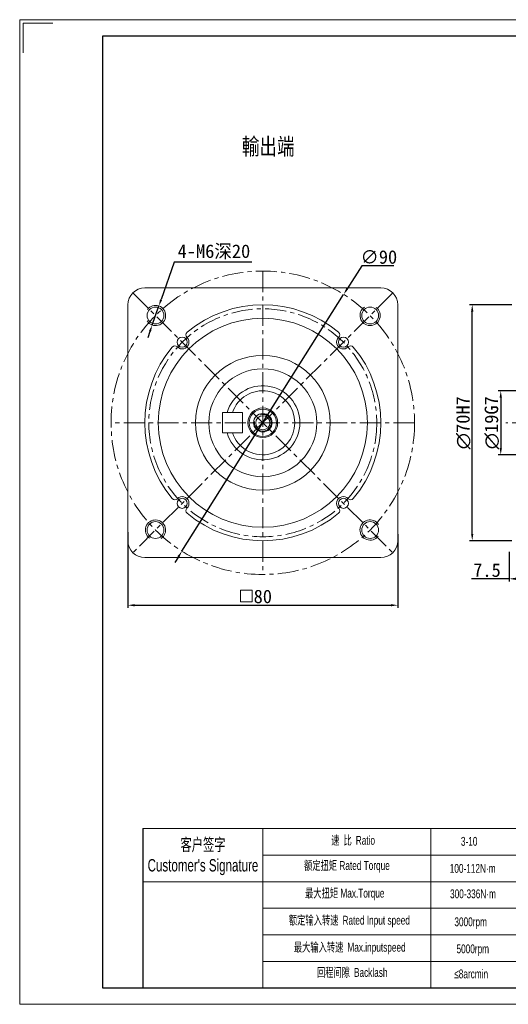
# Model space of a CAD drawing. Header units: millimetres. Extents: x -103 to 310, y -352 to -60.
# Tile 1 of 2: x -103 to 42, y -352 to -60. Entities that reach past the tile are written whole.
import ezdxf

# ---------------------------------------------------------------- set-up
doc = ezdxf.new("R2010")
doc.units = ezdxf.units.MM
doc.header["$PDSIZE"] = -5
doc.linetypes.add('CENTER', pattern=[2, 1.25, -0.25, 0.25, -0.25])
doc.layers.get('0').update_dxf_attribs({"lineweight": 0})
doc.layers.get('Defpoints').update_dxf_attribs({"lineweight": 18})
for name, color, linetype, lineweight in [('1', 1, 'Continuous', 13), ('3', 3, 'CENTER', 13), ('CAXA4', 3, 'Continuous', 25), ('SLD-0', 7, 'Continuous', 18), ('图框_外框线', 7, 'Continuous', 18)]:
    doc.layers.add(name, color=color, linetype=linetype, lineweight=lineweight)
doc.layers.add('7标注层', color=4, linetype='Continuous')
doc.styles.add('机械', font='txt', dxfattribs={"width": 0.667})
doc.styles.add('标准', font='arial.ttf', dxfattribs={"width": 0.667})
doc.dimstyles.get("Standard").update_dxf_attribs({"dimtxt": 5, "dimasz": 3, "dimexe": 0.8, "dimexo": 0, "dimtad": 1, "dimtoh": 1, "dimdec": 3, "dimdsep": 46, "dimtxsty": 'Standard', "dimcen": 0.09, "dimclrd": 1, "dimclre": 1, "dimclrt": 3, "dimadec": 3, "dimazin": 2, "dimtfac": 1, "dimtdec": 4, "dimtmove": 0, "dimatfit": 3, "dimfxl": 1, "dimtolj": 1, "dimtzin": 0, "dimarcsym": 0})

# ---------------------------------------------------------------- blocks, each defined once
blk = doc.blocks.new('*D4')
at = {"layer": '7标注层', "color": 1, "lineweight": -2, "ltscale": 5}
for p, q in [((-1.19, -132.75), (-5.46, -139.54)), ((8.35, -132.75), (-1.19, -132.75)), ((-54.49, -217.4), (-6.53, -141.24)), ((-55.55, -219.09), (-56.62, -220.78))]:
    blk.add_line(p, q, dxfattribs=at)
at = {"layer": '7标注层', "color": 1}
for points in [[(-5.75, -139.37), (-5.18, -139.72), (-6.53, -141.24)], [(-55.27, -219.27), (-55.83, -218.91), (-54.49, -217.4)]]:
    blk.add_solid(points, dxfattribs=at)
at = {"layer": 'Defpoints', "color": 0}
for p in [(-6.53, -141.24), (-54.49, -217.4)]:
    blk.add_point(p, dxfattribs=at)
at = {"layer": '7标注层', "color": 3, "insert": (3.9, -130.17), "char_height": 4, "attachment_point": 5}
blk.add_mtext('\\A1;∅90', dxfattribs=at)
blk = doc.blocks.new('*D5')
at = {"layer": '7标注层', "color": 1, "lineweight": -2, "ltscale": 5}
for p, q in [((-56.82, -131.72), (-60.68, -142.78)), ((-33.8, -131.72), (-56.82, -131.72)), ((-63.32, -150.33), (-61.34, -144.66)), ((-63.98, -152.22), (-64.64, -154.11))]:
    blk.add_line(p, q, dxfattribs=at)
at = {"layer": '7标注层', "color": 1}
for points in [[(-60.99, -142.67), (-60.36, -142.89), (-61.34, -144.66)], [(-63.66, -152.33), (-64.29, -152.11), (-63.32, -150.33)]]:
    blk.add_solid(points, dxfattribs=at)
at = {"layer": 'Defpoints', "color": 0}
for p in [(-61.34, -144.66), (-63.32, -150.33)]:
    blk.add_point(p, dxfattribs=at)
at = {"layer": '7标注层', "color": 3, "insert": (-45, -128.62), "char_height": 4, "attachment_point": 5}
blk.add_mtext('\\A1;{4-M6深20}', dxfattribs=at)
blk = doc.blocks.new('*D6')
at = {"layer": '7标注层', "color": 1, "lineweight": -2, "ltscale": 5}
for p, q in [((-70.51, -211.79), (-70.51, -234.25)), ((9.49, -212.34), (9.49, -234.25)), ((-68.51, -233.45), (7.49, -233.45))]:
    blk.add_line(p, q, dxfattribs=at)
at = {"layer": '7标注层', "color": 1}
for points in [[(-68.51, -233.11), (-68.51, -233.78), (-70.51, -233.45)], [(7.49, -233.78), (7.49, -233.11), (9.49, -233.45)]]:
    blk.add_solid(points, dxfattribs=at)
at = {"layer": 'Defpoints', "color": 0}
for p in [(-70.51, -211.79), (9.49, -212.34), (9.49, -233.45)]:
    blk.add_point(p, dxfattribs=at)
at = {"layer": '7标注层', "color": 3, "insert": (-30.51, -230.86), "char_height": 4, "attachment_point": 5}
blk.add_mtext('\\A1;80', dxfattribs=at)
blk = doc.blocks.new('*D7')
at = {"layer": '7标注层', "color": 1, "lineweight": -2, "ltscale": 5}
for p, q in [((51.61, -169.82), (39.26, -169.82)), ((40.06, -171.82), (40.06, -186.82)), ((51.61, -188.82), (39.26, -188.82))]:
    blk.add_line(p, q, dxfattribs=at)
at = {"layer": '7标注层', "color": 1}
for points in [[(40.39, -171.82), (39.73, -171.82), (40.06, -169.82)], [(39.73, -186.82), (40.39, -186.82), (40.06, -188.82)]]:
    blk.add_solid(points, dxfattribs=at)
at = {"layer": 'Defpoints', "color": 0}
for p in [(51.61, -169.82), (40.06, -188.82), (51.61, -188.82)]:
    blk.add_point(p, dxfattribs=at)
at = {"layer": '7标注层', "color": 3, "insert": (37.42, -179.32), "char_height": 4, "attachment_point": 5, "rotation": 90}
blk.add_mtext('\\A1;{\\fISOCPEUR|b0|i0|c0|p34;∅\\fFangSong|b0|i0|c134|p49;19G7}', dxfattribs=at)
blk = doc.blocks.new('*D8')
at = {"layer": '7标注层', "color": 1, "lineweight": -2, "ltscale": 5}
for p, q in [((43.35, -144.32), (30.8, -144.32)), ((31.6, -212.32), (31.6, -146.32)), ((43.35, -214.32), (30.8, -214.32))]:
    blk.add_line(p, q, dxfattribs=at)
at = {"layer": '7标注层', "color": 1}
for points in [[(31.93, -146.32), (31.26, -146.32), (31.6, -144.32)], [(31.26, -212.32), (31.93, -212.32), (31.6, -214.32)]]:
    blk.add_solid(points, dxfattribs=at)
at = {"layer": 'Defpoints', "color": 0}
for p in [(31.6, -144.32), (43.35, -144.32), (43.35, -214.32)]:
    blk.add_point(p, dxfattribs=at)
at = {"layer": '7标注层', "color": 3, "insert": (28.97, -179.32), "char_height": 4, "attachment_point": 5, "rotation": 90}
blk.add_mtext('\\A1;{\\fISOCPEUR|b0|i0|c0|p34;∅\\fFangSong|b0|i0|c134|p49;70H7}', dxfattribs=at)
blk = doc.blocks.new('*D9')
at = {"layer": '7标注层', "color": 1, "lineweight": -2, "ltscale": 5}
for p, q in [((50.04, -212.09), (50.04, -226.41)), ((42.54, -217.63), (42.54, -226.41)), ((42.54, -225.61), (31.42, -225.61)), ((48.04, -225.61), (44.54, -225.61))]:
    blk.add_line(p, q, dxfattribs=at)
at = {"layer": '7标注层', "color": 1}
for points in [[(44.54, -225.27), (44.54, -225.94), (42.54, -225.61)], [(48.04, -225.94), (48.04, -225.27), (50.04, -225.61)]]:
    blk.add_solid(points, dxfattribs=at)
at = {"layer": 'Defpoints', "color": 0}
for p in [(50.04, -212.09), (42.54, -217.63), (42.54, -225.61)]:
    blk.add_point(p, dxfattribs=at)
at = {"layer": '7标注层', "color": 3, "insert": (35.98, -223.05), "char_height": 4, "attachment_point": 5}
blk.add_mtext('\\A1;7.5', dxfattribs=at)

msp = doc.modelspace()

# ---------------------------------------------------------------- linework, layer by layer
at = {"ltscale": 5}
for p, q in [((4.4922, -139.3163), (-65.5078, -139.3163)), ((-70.5078, -144.3163), (-70.5078, -214.3163)), ((9.4922, -144.3163), (9.4922, -214.3163)), ((-42.5078, -176.3163), (-42.5078, -182.3163)), ((-36.5078, -176.3163), (-42.5078, -176.3163)), ((-36.5078, -176.3163), (-36.5078, -182.3163)), ((-36.5078, -182.3163), (-42.5078, -182.3163)), ((4.4922, -219.3163), (-65.5078, -219.3163))]:
    msp.add_line(p, q, dxfattribs=at)
for p, q in [((-30.5081, -299.7074), (-30.5081, -346.922)), ((19.3283, -299.7074), (19.3283, -346.922))]:
    msp.add_line(p, q)
msp.add_lwpolyline([(-33.6511, -232.4838), (-33.6511, -228.9838), (-37.1511, -228.9838), (-37.1511, -232.4838)], close=True, dxfattribs=at)
for centre, radius in [((-62.3276, -147.4965), 2.5), ((1.312, -147.4965), 2.5), ((-30.5078, -179.3163), 31), ((-54.408, -155.4161), 1.5), ((-6.6076, -155.4161), 1.5), ((-30.5078, -179.3163), 20), ((-30.5078, -179.3163), 16), ((-30.5078, -179.3163), 4.4), ((-30.5078, -179.3163), 4.05), ((-30.5078, -179.3163), 2.75), ((-30.5078, -179.3163), 2.1), ((-54.408, -203.2165), 1.5), ((-6.6076, -203.2165), 1.5), ((-62.3276, -211.1361), 2.5), ((1.312, -211.1361), 2.5)]:
    msp.add_circle(centre, radius, dxfattribs=at)
for centre, radius, start, end in [((-65.5078, -144.3163), 5, 90, 180), ((4.4922, -144.3163), 5, 0, 90), ((-30.5078, -179.3163), 35, 50.06081, 129.93919), ((-54.408, -155.4161), 2, 223.711584, 46.288416), ((-52.3349, -153.2476), 1, 129.93919, 226.288416), ((-6.6076, -155.4161), 2, 133.711584, 316.288416), ((-8.6806, -153.2476), 1, 313.711584, 50.06081), ((-30.5078, -179.3163), 35, 140.06081, 219.939206), ((-56.5765, -157.4892), 1, 43.711584, 140.06081), ((-4.4391, -157.4892), 1, 39.93919, 136.288416), ((-30.5078, -179.3163), 35, 320.06081, 39.93919), ((-30.5078, -179.3163), 11, 195.82662, 164.17338), ((-30.5078, -179.3163), 9.5, 198.40848, 161.59152), ((-54.408, -203.2165), 2, 313.711584, 136.288416), ((-6.6076, -203.2165), 2, 43.711584, 226.288416), ((-56.5765, -201.1435), 1, 219.93919, 316.288416), ((-4.4391, -201.1435), 1, 223.711584, 320.06081), ((-52.3349, -205.385), 1, 133.711584, 230.06081), ((-30.5078, -179.3163), 35, 230.060796, 309.939195), ((-8.6806, -205.385), 1, 309.93919, 46.288416), ((-65.5078, -214.3163), 5, 180, 270), ((4.4922, -214.3163), 5, 270, 0)]:
    msp.add_arc(centre, radius, start, end, dxfattribs=at)
at = {"layer": '1', "ltscale": 5}
for centre, radius, start, end in [((-62.3276, -147.4965), 3, 212.801031, 143.188461), ((1.312, -147.4965), 3, 122.801031, 53.188461), ((-30.5078, -179.3163), 2.5, 172.035181, 106.25946), ((-62.3276, -211.1361), 3, 302.801031, 233.188461), ((1.312, -211.1361), 3, 32.801031, 323.188461)]:
    msp.add_arc(centre, radius, start, end, dxfattribs=at)
at = {"layer": '3', "ltscale": 5}
for p, q in [((-30.5078, -134.3163), (-30.5078, -224.3163)), ((8.0278, -140.7808), (-69.0433, -217.8519)), ((-69.0433, -140.7808), (8.0278, -217.8519)), ((14.4922, -179.3163), (-75.5078, -179.3163)), ((189.6668, -179.3163), (41.5202, -179.3163))]:
    msp.add_line(p, q, dxfattribs=at)
for radius in [45, 33.8]:
    msp.add_circle((-30.5078, -179.3163), radius, dxfattribs=at)
at = {"layer": '7标注层', "color": 0}
msp.add_line((-66.1241, -299.7074), (-66.1241, -346.914), dxfattribs=at)
at = {"layer": '图框_外框线'}
for p, q in [((-66.1241, -299.7074), (305.5275, -299.7074)), ((-30.5081, -307.5838), (178.3678, -307.5838)), ((-66.1241, -315.4602), (305.5275, -315.4602)), ((-30.5081, -323.3367), (305.5275, -323.3367)), ((-30.5081, -331.2131), (305.5275, -331.2131)), ((-30.5081, -339.0896), (305.5275, -339.0896))]:
    msp.add_line(p, q, dxfattribs=at)
at = {"layer": '图框_外框线', "color": 3}
msp.add_lwpolyline([(-102.6114, -351.8313), (310.4449, -351.8313), (310.4449, -59.7415), (-102.6114, -59.7415)], close=True, dxfattribs=at)
msp.add_lwpolyline([(-101.6279, -69.5762), (-101.6279, -60.725), (-92.7767, -60.725)], dxfattribs=at)
at = {"layer": '图框_外框线', "color": 3, "lineweight": 25}
msp.add_lwpolyline([(-78.0247, -346.914), (305.5275, -346.914), (305.5275, -64.6589), (-78.0247, -64.6589)], close=True, dxfattribs=at)

# ---------------------------------------------------------------- texts
at = {"layer": 'CAXA4', "color": 3, "insert": (-28.9084, -97.6112), "char_height": 5, "width": 33.155556, "attachment_point": 5, "style": '机械'}
msp.add_mtext('{\\W0.8;輸出端}', dxfattribs=at)
at = {"layer": 'SLD-0', "color": 1, "attachment_point": 2, "style": '标准'}
for s, insert, char_height, width in [("{\\fSimSun|b0|i0|c134|p2;客户签字}\\PCustomer's Signature", (-48.2547, -302.6217), 3.675672, 45.725739), ('{\\fSimSun|b0|i0|c134|p2;速 比 }Ratio', (-3.7225, -301.8732), 2.62548, 21.452563), ('3-10', (30.6857, -302.176), 2.62548, 11.162992), ('{\\fSimSun|b0|i0|c134|p2;额定扭矩} Rated Torque', (-5.568, -309.3421), 2.62548, 29.481055), ('100-112N·m', (31.7271, -310.2031), 2.62548, 11.162992), ('{\\fSimSun|b0|i0|c134|p2;最大扭矩} Max.Torque', (-6.2139, -317.5487), 2.62548, 33.910507), ('300-336N·m', (31.8202, -317.7446), 2.62548, 14.03484), ('{\\fSimSun|b0|i0|c134|p2;额定输入转速 }Rated Input speed', (-4.8298, -325.5709), 2.62548, 48.306399), ('3000rpm', (31.1398, -326.0485), 2.62548, 11.162992), ('{\\fSimSun|b0|i0|c134|p2;最大输入转速 }Max.inputspeed ', (-4.7375, -333.593), 2.62548, 44.430594), ('5000rpm', (31.7664, -334.0651), 2.62548, 20.149083), ('{\\fSimSun|b0|i0|c134|p2;回程间隙 }Backlash', (-3.9993, -341.062), 2.62548, 21.452563), ('≤8arcmin ', (31.2863, -341.4969), 2.62548, 11.162992)]:
    msp.add_mtext(s, dxfattribs=dict(at, insert=insert, char_height=char_height, width=width))

# ---------------------------------------------------------------- dimensions: what is measured, and where the dimension line sits
at = {"layer": '7标注层', "ltscale": 5}
dim = msp.add_diameter_dim_2p(p1=(-63.3166, -150.3288), p2=(-61.3386, -144.6642), text='{4-M6深20}', dimstyle='Standard', override={"dimtxt": 4, "dimasz": 2, "dimtxsty": 'Standard'}, dxfattribs=at)
dim.commit()
dim.dimension.update_dxf_attribs({"geometry": '*D5', "text_midpoint": (-44.9979, -131.7189), "dimtype": 163})
dim = msp.add_diameter_dim_2p(p1=(-54.4863, -217.3956), p2=(-6.5293, -141.2371), dimstyle='Standard', override={"dimtxt": 4, "dimasz": 2}, dxfattribs=at)
dim.commit()
dim.dimension.update_dxf_attribs({"geometry": '*D4', "text_midpoint": (3.8956, -132.754), "dimtype": 163})
for base, p1, p2, text, picture, middle in [((31.5955, -144.3163), (43.3494, -214.3163), (43.3494, -144.3163), '{\\fISOCPEUR|b0|i0|c0|p34;∅\\fFangSong|b0|i0|c134|p49;<>H7}', '*D8', (28.9705, -179.3163)), ((40.0598, -188.8163), (51.606, -169.8163), (51.606, -188.8163), '{\\fISOCPEUR|b0|i0|c0|p34;∅\\fFangSong|b0|i0|c134|p49;<>G7}', '*D7', (37.4234, -179.3163))]:
    dim = msp.add_linear_dim(base=base, p1=p1, p2=p2, angle=90, text=text, dimstyle='Standard', override={"dimtxt": 4, "dimasz": 2, "dimtxsty": 'Standard'}, dxfattribs=at)
    dim.commit()
    dim.dimension.update_dxf_attribs({"geometry": picture, "text_midpoint": middle})
for base, p1, p2, picture, middle in [((9.4922, -233.4452), (-70.5078, -211.7917), (9.4922, -212.3379), '*D6', (-30.5078, -230.8649)), ((42.5362, -225.6056), (50.0362, -212.0901), (42.5362, -217.633), '*D9', (35.9782, -223.0476))]:
    dim = msp.add_linear_dim(base=base, p1=p1, p2=p2, dimstyle='Standard', override={"dimtxt": 4, "dimasz": 2}, dxfattribs=at)
    dim.commit()
    dim.dimension.update_dxf_attribs({"geometry": picture, "text_midpoint": middle})

doc.saveas('drawing.dxf')
